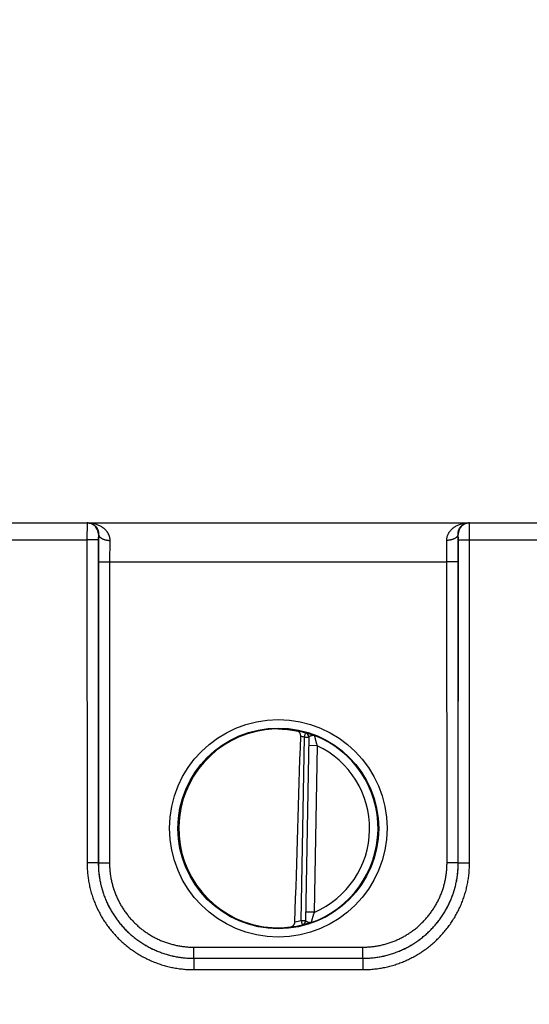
# Model space of a CAD drawing. Header units: inches. Extents: x 0 to 34, y 0 to 22.
# Tile 150 of 224: x 13.9 to 14.8, y 11.7 to 13.5. Entities that reach past the tile are written whole.
import ezdxf

# ---------------------------------------------------------------- set-up
doc = ezdxf.new("R2010")
doc.units = ezdxf.units.IN
doc.header["$LTSCALE"] = 1.87
doc.header["$MEASUREMENT"] = 0
doc.layers.get('0').update_dxf_attribs({"linetype": 'CONTINUOUS'})
doc.layers.add('DIMENSIONS', color=7, linetype='CONTINUOUS')
doc.styles.get("Standard").update_dxf_attribs({"font": 'txt', "width": 0.8})
doc.dimstyles.new('DIMSTYLE_1', dxfattribs={"dimtxt": 0.125, "dimasz": 0.18, "dimexe": 0.125, "dimexo": 0.0625, "dimgap": 0.03125, "dimtad": 0, "dimtih": 1, "dimtoh": 1, "dimdec": 3, "dimzin": 4, "dimdsep": 46, "dimtxsty": 'STANDARD', "dimblk": '_FILLED', "dimblk1": '_FILLED', "dimblk2": '_FILLED', "dimcen": 0.09, "dimadec": 0, "dimazin": 0, "dimtp": 0.01, "dimtm": 0.01, "dimtfac": 1, "dimtdec": 3, "dimtofl": 0, "dimtmove": 0, "dimatfit": 3, "dimldrblk": '_FILLED', "dimfxl": 1, "dimtolj": 1, "dimtzin": 4, "dimarcsym": 0})

# ---------------------------------------------------------------- blocks, each defined once
blk = doc.blocks.new('*D2')
at = {"layer": 'DIMENSIONS', "color": 2, "linetype": 'CONTINUOUS'}
blk.add_line((21.6467, 10.9372), (21.6467, 13.2512), dxfattribs=at)
at = {"layer": 'DIMENSIONS', "color": 2, "linetype": 'CONTINUOUS', "insert": (21.5842, 13.3137), "char_height": 0.125, "width": 1.525, "attachment_point": 1, "rotation": 90, "line_spacing_factor": 0.9}
blk.add_mtext('15.994{\\Ftxt.shx;\\W1.000000;\\H0.125000; }[406.25]', dxfattribs=at)
blk = doc.blocks.new('_FILLED')
at = {"color": 0, "linetype": 'BYBLOCK'}
blk.add_solid([(0, 0), (-1, 0.1736), (-1, -0.1736)], dxfattribs=at)

msp = doc.modelspace()

# ---------------------------------------------------------------- linework, layer by layer
at = {"color": 7, "linetype": 'CONTINUOUS'}
for p, q in [((8.2397, 12.5637), (21.6022, 12.5637)), ((14.0494, 12.5637), (14.0492, 12.5334)), ((14.7302, 12.5334), (14.73, 12.5637)), ((14.0694, 12.5437), (14.0692, 12.5336)), ((14.0697, 12.5437), (14.0694, 12.5437)), ((14.0697, 12.5437), (14.0694, 12.4945)), ((14.71, 12.5437), (14.7097, 12.5437)), ((14.7099, 12.4945), (14.7097, 12.5437)), ((14.7102, 12.5336), (14.71, 12.5437)), ((13.8002, 12.5334), (14.0492, 12.5334)), ((14.0692, 12.5336), (14.0492, 12.5334)), ((14.0492, 12.5334), (14.0493, 11.9581)), ((14.0692, 12.5336), (14.0693, 11.9583)), ((14.0897, 12.5326), (14.0894, 12.4943)), ((14.6899, 12.4943), (14.6897, 12.5326)), ((14.7101, 11.9583), (14.7102, 12.5336)), ((14.7102, 12.5336), (14.7302, 12.5334)), ((14.7301, 11.9581), (14.7302, 12.5334)), ((14.7302, 12.5334), (14.9792, 12.5334)), ((14.0694, 12.4945), (14.0694, 11.9583)), ((14.0694, 12.4945), (14.0894, 12.4943)), ((14.0894, 12.4943), (14.0894, 11.9582)), ((14.0894, 12.4943), (14.6899, 12.4943)), ((14.7099, 12.4945), (14.6899, 12.4943)), ((14.69, 11.9582), (14.6899, 12.4943)), ((14.71, 11.9583), (14.7099, 12.4945)), ((14.4361, 12.182), (14.4383, 12.1896)), ((14.4383, 12.1896), (14.4383, 12.19)), ((14.4304, 11.8558), (14.4361, 12.182)), ((14.4361, 12.182), (14.444, 12.1819)), ((14.444, 12.1823), (14.4383, 11.8553)), ((14.4588, 12.1668), (14.4438, 12.1671)), ((14.4588, 12.1668), (14.4536, 11.8702)), ((14.0693, 11.9582), (14.0493, 11.9581)), ((14.0693, 11.9583), (14.0694, 11.9583)), ((14.0694, 11.9583), (14.0894, 11.9582)), ((14.71, 11.9583), (14.69, 11.9582)), ((14.7101, 11.9583), (14.71, 11.9583)), ((14.7101, 11.9582), (14.7301, 11.9581)), ((14.4536, 11.8702), (14.4386, 11.8705)), ((14.4304, 11.8558), (14.4383, 11.8557)), ((14.4304, 11.8558), (14.4324, 11.8481)), ((14.4323, 11.8478), (14.4324, 11.8481)), ((14.2393, 11.7883), (14.2393, 11.8082)), ((14.2393, 11.8082), (14.54, 11.8082)), ((14.54, 11.7883), (14.54, 11.8082)), ((14.2393, 11.7883), (14.2393, 11.7681)), ((14.2393, 11.7883), (14.5401, 11.7883)), ((14.2393, 11.7883), (14.54, 11.7883)), ((14.5401, 11.7883), (14.5401, 11.7681)), ((14.2393, 11.7681), (14.5401, 11.7681))]:
    msp.add_line(p, q, dxfattribs=at)
for centre, radius in [((14.3897, 12.0198), 0.1937), ((14.3897, 12.0196), 0.1787)]:
    msp.add_circle(centre, radius, dxfattribs=at)
for centre, radius, start, end in [((14.0494, 12.5437), 0.02, 85.3114, 90), ((14.0494, 12.5437), 0.02, 359.9956, 85.3067), ((14.73, 12.5437), 0.02, 94.6933, 180.0044), ((14.73, 12.5437), 0.02, 90, 94.6886), ((14.3888, 12.0267), 0.1701, 89.6908, 97.6004), ((14.3897, 12.0197), 0.1768, 74.0306, 78.9352), ((14.4362, 12.1824), 0.00787, 359.0044, 74.0718), ((14.4361, 12.182), 0.00787, 359.0003, 74.039), ((-110.0894, 15.8997), 124.5744, 358.138661, 358.290676), ((14.3897, 12.0197), 0.1689, 74.0306, 76.3334), ((14.3897, 12.0197), 0.1776, 289.2043, 68.7983), ((14.3897, 12.0197), 0.1626, 293.1447, 64.8553), ((14.3897, 12.0197), 0.1689, 280.0967, 283.9685), ((14.4304, 11.8554), 0.00787, 283.9293, 358.9958), ((14.4305, 11.8558), 0.00787, 283.9611, 358.9997), ((14.3885, 12.0126), 0.1699, 260.3962, 270.3988), ((14.3886, 12.0086), 0.1659, 270.3796, 277.8481), ((14.3897, 12.0197), 0.1768, 277.0061, 283.9694)]:
    msp.add_arc(centre, radius, start, end, dxfattribs=at)
msp.add_ellipse((14.3897, 12.0197), major_axis=(0, 0.1771), ratio=1, start_param=0.132587, end_param=2.974099, dxfattribs=at)
for points, knots in [([(14.051, 12.5637), (14.0515, 12.5637), (14.0525, 12.5636), (14.0541, 12.5634), (14.0556, 12.5631), (14.0571, 12.5626), (14.0586, 12.562), (14.06, 12.5613), (14.0614, 12.5604), (14.0628, 12.5593), (14.0641, 12.5581), (14.0651, 12.557), (14.0659, 12.556), (14.0667, 12.5549), (14.0676, 12.5534), (14.0685, 12.5513), (14.0692, 12.549), (14.0696, 12.5469), (14.0697, 12.5451), (14.0697, 12.5442), (14.0697, 12.5437)], [0, 0, 0, 0, 0.050172, 0.100548, 0.151326, 0.202718, 0.254965, 0.3083, 0.363016, 0.419433, 0.477904, 0.538902, 0.570508, 0.602949, 0.670715, 0.743014, 0.820987, 0.906009, 0.951758, 1, 1, 1, 1]), ([(14.051, 12.5637), (14.0521, 12.5637), (14.0542, 12.5636), (14.0574, 12.5633), (14.0606, 12.5627), (14.0638, 12.562), (14.0669, 12.561), (14.0699, 12.5598), (14.0724, 12.5586), (14.0743, 12.5575), (14.0757, 12.5566), (14.0771, 12.5557), (14.0784, 12.5547), (14.0797, 12.5536), (14.081, 12.5524), (14.0822, 12.5512), (14.0833, 12.5499), (14.0844, 12.5485), (14.0852, 12.5473), (14.0859, 12.5463), (14.0865, 12.5453), (14.0872, 12.5439), (14.0878, 12.5425), (14.0883, 12.5413), (14.0887, 12.5401), (14.0891, 12.5386), (14.0895, 12.5366), (14.0897, 12.5346), (14.0897, 12.5333), (14.0897, 12.5326)], [0, 0, 0, 0, 0.058435, 0.116917, 0.175497, 0.234242, 0.293205, 0.352466, 0.412123, 0.442133, 0.472283, 0.502597, 0.533097, 0.5638, 0.59473, 0.625925, 0.657424, 0.689259, 0.721473, 0.73774, 0.754123, 0.787263, 0.820952, 0.838024, 0.855259, 0.890248, 0.925992, 0.962556, 1, 1, 1, 1]), ([(14.6897, 12.5326), (14.6896, 12.5333), (14.6897, 12.5346), (14.6899, 12.5366), (14.6903, 12.5386), (14.6907, 12.5401), (14.6911, 12.5413), (14.6915, 12.5425), (14.6922, 12.5439), (14.6929, 12.5453), (14.6935, 12.5463), (14.6941, 12.5473), (14.695, 12.5485), (14.696, 12.5499), (14.6972, 12.5512), (14.6984, 12.5524), (14.6997, 12.5536), (14.701, 12.5547), (14.7023, 12.5557), (14.7037, 12.5566), (14.7051, 12.5575), (14.707, 12.5586), (14.7094, 12.5598), (14.7125, 12.561), (14.7156, 12.562), (14.7187, 12.5627), (14.7219, 12.5633), (14.7251, 12.5636), (14.7273, 12.5637), (14.7284, 12.5637)], [0, 0, 0, 0, 0.037444, 0.074008, 0.109752, 0.144741, 0.161976, 0.179048, 0.212737, 0.245877, 0.26226, 0.278527, 0.310741, 0.342576, 0.374075, 0.40527, 0.4362, 0.466903, 0.497403, 0.527717, 0.557867, 0.587877, 0.647534, 0.706795, 0.765758, 0.824503, 0.883083, 0.941565, 1, 1, 1, 1]), ([(14.7097, 12.5437), (14.7096, 12.5442), (14.7097, 12.5451), (14.7098, 12.5469), (14.7102, 12.549), (14.7109, 12.5513), (14.7118, 12.5534), (14.7127, 12.5549), (14.7134, 12.556), (14.7142, 12.557), (14.7152, 12.5581), (14.7166, 12.5593), (14.7179, 12.5604), (14.7193, 12.5613), (14.7208, 12.562), (14.7223, 12.5626), (14.7238, 12.5631), (14.7253, 12.5634), (14.7268, 12.5636), (14.7278, 12.5637), (14.7284, 12.5637)], [0, 0, 0, 0, 0.048242, 0.093991, 0.179013, 0.256986, 0.329285, 0.397051, 0.429492, 0.461098, 0.522096, 0.580567, 0.636984, 0.6917, 0.745035, 0.797282, 0.848674, 0.899452, 0.949828, 1, 1, 1, 1]), ([(14.0697, 12.5437), (14.0697, 12.5435), (14.0697, 12.5431), (14.0698, 12.5426), (14.07, 12.5421), (14.0701, 12.5415), (14.0704, 12.541), (14.0707, 12.5403), (14.0713, 12.5394), (14.0722, 12.5384), (14.0732, 12.5375), (14.0744, 12.5366), (14.0757, 12.5358), (14.0771, 12.5351), (14.0787, 12.5345), (14.0804, 12.5339), (14.0821, 12.5334), (14.084, 12.5331), (14.0858, 12.5328), (14.0878, 12.5326), (14.0891, 12.5326), (14.0897, 12.5326)], [0, 0, 0, 0, 0.021814, 0.043792, 0.066043, 0.08867, 0.111769, 0.135424, 0.184659, 0.236863, 0.292317, 0.351143, 0.413326, 0.478737, 0.547151, 0.618266, 0.691714, 0.767081, 0.843909, 0.921716, 1, 1, 1, 1]), ([(14.7097, 12.5437), (14.7096, 12.5435), (14.7096, 12.5431), (14.7095, 12.5426), (14.7094, 12.5421), (14.7092, 12.5415), (14.709, 12.541), (14.7086, 12.5403), (14.7081, 12.5394), (14.7072, 12.5384), (14.7062, 12.5375), (14.705, 12.5366), (14.7037, 12.5358), (14.7022, 12.5351), (14.7007, 12.5345), (14.699, 12.5339), (14.6972, 12.5334), (14.6954, 12.5331), (14.6935, 12.5328), (14.6916, 12.5326), (14.6903, 12.5326), (14.6897, 12.5326)], [0, 0, 0, 0, 0.021814, 0.043791, 0.066042, 0.088669, 0.111768, 0.135423, 0.184657, 0.236861, 0.292315, 0.351141, 0.413325, 0.478736, 0.54715, 0.618265, 0.691713, 0.76708, 0.843909, 0.921716, 1, 1, 1, 1]), ([(14.3897, 12.1968), (14.3929, 12.1968), (14.399, 12.1966), (14.4079, 12.1958), (14.416, 12.1946), (14.4212, 12.1937), (14.4236, 12.1931)], [0, 0, 0, 0, 0.27866, 0.540855, 0.7825, 1, 1, 1, 1]), ([(14.4296, 12.1838), (14.4296, 12.1841), (14.4296, 12.1847), (14.4295, 12.1856), (14.4294, 12.1865), (14.4291, 12.1876), (14.4287, 12.1886), (14.4282, 12.1896), (14.4279, 12.1902), (14.4274, 12.1908), (14.427, 12.1913), (14.4265, 12.1918), (14.4259, 12.1922), (14.4254, 12.1925), (14.4248, 12.1928), (14.4242, 12.193), (14.4238, 12.1931), (14.4236, 12.1931)], [0, 0, 0, 0, 0.076379, 0.151897, 0.225862, 0.297782, 0.434296, 0.498823, 0.560908, 0.620725, 0.678511, 0.734553, 0.789167, 0.842687, 0.895449, 0.947783, 1, 1, 1, 1]), ([(14.4383, 12.19), (14.4383, 12.19), (14.4383, 12.19), (14.4383, 12.19), (14.4383, 12.19), (14.4383, 12.19), (14.4383, 12.19), (14.4384, 12.19), (14.4384, 12.19), (14.4384, 12.19), (14.4384, 12.19), (14.4385, 12.19), (14.4385, 12.19), (14.4386, 12.19), (14.4387, 12.1899), (14.4388, 12.1899), (14.4389, 12.1899), (14.439, 12.1899), (14.4392, 12.1898), (14.4395, 12.1898), (14.4398, 12.1897), (14.4403, 12.1896), (14.4409, 12.1894), (14.4418, 12.1892), (14.4428, 12.1889), (14.4439, 12.1886), (14.4451, 12.1882), (14.4464, 12.1878), (14.4477, 12.1874), (14.4492, 12.1869), (14.4504, 12.1865), (14.4515, 12.1861), (14.4521, 12.1859), (14.4527, 12.1857), (14.4532, 12.1855), (14.4536, 12.1853), (14.4539, 12.1852)], [0, 0, 0, 0, 0.000272, 0.000583, 0.000987, 0.00151, 0.002163, 0.002951, 0.003878, 0.004945, 0.007506, 0.010638, 0.014341, 0.018616, 0.02346, 0.028871, 0.034845, 0.041375, 0.056085, 0.072955, 0.091944, 0.113007, 0.161197, 0.217165, 0.280481, 0.350726, 0.427513, 0.510389, 0.598865, 0.692528, 0.790984, 0.841836, 0.893674, 0.919939, 0.946422, 1, 1, 1, 1]), ([(14.444, 12.1823), (14.444, 12.1823), (14.444, 12.1824), (14.4441, 12.1826), (14.4442, 12.1828), (14.4443, 12.183), (14.4444, 12.1831), (14.4446, 12.1833), (14.4448, 12.1835), (14.445, 12.1836), (14.4453, 12.1838), (14.4455, 12.1839), (14.4458, 12.1841), (14.4462, 12.1843), (14.4467, 12.1844), (14.4471, 12.1846), (14.4475, 12.1847), (14.4479, 12.1849), (14.4483, 12.185), (14.4486, 12.1851), (14.449, 12.1852), (14.4494, 12.1853), (14.4499, 12.1854), (14.4502, 12.1854), (14.4505, 12.1855), (14.4507, 12.1855), (14.4511, 12.1855), (14.4515, 12.1855), (14.4519, 12.1855), (14.4523, 12.1855), (14.4527, 12.1855), (14.453, 12.1854), (14.4533, 12.1854), (14.4535, 12.1853), (14.4537, 12.1853), (14.4538, 12.1852), (14.4539, 12.1852)], [0, 0, 0, 0, 0.016645, 0.033468, 0.050941, 0.069449, 0.089284, 0.110637, 0.133584, 0.15814, 0.184287, 0.211975, 0.241146, 0.27172, 0.336631, 0.370731, 0.40577, 0.441641, 0.478187, 0.515241, 0.552647, 0.590277, 0.62803, 0.665837, 0.684766, 0.70372, 0.741587, 0.779173, 0.816364, 0.853166, 0.889608, 0.92567, 0.943851, 0.962412, 0.981244, 1, 1, 1, 1]), ([(14.4539, 12.1852), (14.4539, 12.1852), (14.4539, 12.1851), (14.454, 12.1849), (14.454, 12.1847), (14.4541, 12.1845), (14.4541, 12.1841), (14.4542, 12.1838), (14.4543, 12.1834), (14.4544, 12.183), (14.4545, 12.1825), (14.4547, 12.182), (14.4548, 12.1814), (14.4549, 12.1809), (14.4551, 12.1803), (14.4552, 12.1796), (14.4555, 12.1788), (14.4558, 12.1776), (14.4561, 12.1762), (14.4565, 12.1749), (14.4567, 12.1739), (14.4569, 12.1732), (14.4572, 12.1724), (14.4574, 12.1713), (14.4578, 12.17), (14.4583, 12.1684), (14.4586, 12.1674), (14.4588, 12.1668)], [0, 0, 0, 0, 0.007697, 0.015875, 0.026868, 0.04059, 0.056935, 0.075796, 0.097055, 0.120569, 0.146194, 0.173802, 0.203254, 0.234402, 0.267104, 0.301233, 0.336667, 0.41096, 0.489069, 0.570213, 0.6117, 0.65369, 0.696111, 0.738897, 0.825312, 0.912478, 1, 1, 1, 1]), ([(14.0693, 11.9583), (14.0693, 11.9569), (14.0693, 11.9541), (14.0695, 11.9499), (14.0697, 11.9457), (14.0702, 11.9402), (14.0711, 11.9333), (14.0725, 11.9251), (14.0743, 11.9169), (14.0765, 11.9089), (14.0792, 11.901), (14.0822, 11.8932), (14.0855, 11.8855), (14.0893, 11.8781), (14.0934, 11.8708), (14.0979, 11.8638), (14.1027, 11.857), (14.1078, 11.8504), (14.1133, 11.8441), (14.119, 11.838), (14.1251, 11.8323), (14.1314, 11.8268), (14.138, 11.8217), (14.1448, 11.8169), (14.1519, 11.8124), (14.1591, 11.8083), (14.1666, 11.8045), (14.1742, 11.8012), (14.182, 11.7982), (14.1899, 11.7955), (14.198, 11.7933), (14.2061, 11.7915), (14.2143, 11.7901), (14.2212, 11.7892), (14.2268, 11.7887), (14.2309, 11.7885), (14.2351, 11.7883), (14.2379, 11.7883), (14.2393, 11.7883)], [0, 0, 0, 0, 0.015626, 0.031252, 0.046878, 0.062504, 0.093753, 0.125002, 0.156252, 0.187501, 0.21875, 0.25, 0.281249, 0.312499, 0.343748, 0.374997, 0.406247, 0.437496, 0.468746, 0.499996, 0.531245, 0.562495, 0.593745, 0.624994, 0.656244, 0.687494, 0.718744, 0.749994, 0.781244, 0.812494, 0.843744, 0.874994, 0.906245, 0.937495, 0.953121, 0.968747, 0.984374, 1, 1, 1, 1]), ([(14.0694, 11.9583), (14.0694, 11.9556), (14.0695, 11.95), (14.0701, 11.9417), (14.0711, 11.9334), (14.0726, 11.9252), (14.0744, 11.917), (14.0766, 11.909), (14.0792, 11.901), (14.0822, 11.8933), (14.0856, 11.8856), (14.0894, 11.8782), (14.0935, 11.8709), (14.0979, 11.8639), (14.1027, 11.857), (14.1079, 11.8504), (14.1133, 11.8441), (14.1191, 11.8381), (14.1251, 11.8323), (14.1314, 11.8269), (14.138, 11.8217), (14.1448, 11.8169), (14.1519, 11.8125), (14.1592, 11.8083), (14.1666, 11.8046), (14.1742, 11.8012), (14.182, 11.7982), (14.19, 11.7956), (14.198, 11.7934), (14.2061, 11.7915), (14.2144, 11.7901), (14.2226, 11.7891), (14.231, 11.7885), (14.2365, 11.7883), (14.2393, 11.7883)], [0, 0, 0, 0, 0.03125, 0.0625, 0.09375, 0.124999, 0.156249, 0.187499, 0.218749, 0.249999, 0.281249, 0.312499, 0.343748, 0.374998, 0.406248, 0.437498, 0.468748, 0.499998, 0.531248, 0.562498, 0.593748, 0.624998, 0.656248, 0.687498, 0.718748, 0.749998, 0.781248, 0.812498, 0.843749, 0.874999, 0.906249, 0.937499, 0.96875, 1, 1, 1, 1]), ([(14.0894, 11.9582), (14.0894, 11.9569), (14.0894, 11.9545), (14.0896, 11.9496), (14.09, 11.9435), (14.0909, 11.9361), (14.0922, 11.9289), (14.0938, 11.9217), (14.0958, 11.9146), (14.0981, 11.9076), (14.1007, 11.9007), (14.1037, 11.894), (14.107, 11.8874), (14.1106, 11.881), (14.1146, 11.8748), (14.1188, 11.8688), (14.1233, 11.863), (14.1281, 11.8574), (14.1332, 11.8521), (14.1386, 11.847), (14.1441, 11.8422), (14.1499, 11.8376), (14.156, 11.8334), (14.1622, 11.8294), (14.1686, 11.8258), (14.1752, 11.8225), (14.1819, 11.8195), (14.1888, 11.8169), (14.1958, 11.8146), (14.2029, 11.8126), (14.21, 11.811), (14.2173, 11.8097), (14.2234, 11.809), (14.2283, 11.8085), (14.232, 11.8083), (14.2356, 11.8082), (14.2381, 11.8082), (14.2393, 11.8082)], [0, 0, 0, 0, 0.015626, 0.031252, 0.062501, 0.09375, 0.124999, 0.156248, 0.187498, 0.218747, 0.249996, 0.281246, 0.312495, 0.343745, 0.374994, 0.406244, 0.437493, 0.468743, 0.499993, 0.531243, 0.562492, 0.593742, 0.624992, 0.656242, 0.687492, 0.718743, 0.749993, 0.781243, 0.812493, 0.843744, 0.874994, 0.906244, 0.937495, 0.953121, 0.968747, 0.984374, 1, 1, 1, 1]), ([(14.54, 11.7883), (14.5428, 11.7883), (14.5484, 11.7885), (14.5567, 11.7891), (14.565, 11.7901), (14.5732, 11.7915), (14.5814, 11.7934), (14.5894, 11.7956), (14.5973, 11.7982), (14.6051, 11.8012), (14.6128, 11.8046), (14.6202, 11.8083), (14.6275, 11.8125), (14.6345, 11.8169), (14.6413, 11.8217), (14.6479, 11.8269), (14.6542, 11.8323), (14.6603, 11.8381), (14.666, 11.8441), (14.6715, 11.8504), (14.6766, 11.857), (14.6814, 11.8639), (14.6859, 11.8709), (14.69, 11.8782), (14.6938, 11.8856), (14.6971, 11.8933), (14.7001, 11.901), (14.7028, 11.909), (14.705, 11.917), (14.7068, 11.9252), (14.7082, 11.9334), (14.7092, 11.9417), (14.7099, 11.95), (14.71, 11.9556), (14.71, 11.9583)], [0, 0, 0, 0, 0.03125, 0.062501, 0.093751, 0.125001, 0.156251, 0.187502, 0.218752, 0.250002, 0.281252, 0.312502, 0.343752, 0.375002, 0.406252, 0.437502, 0.468752, 0.500002, 0.531252, 0.562502, 0.593752, 0.625002, 0.656252, 0.687501, 0.718751, 0.750001, 0.781251, 0.812501, 0.843751, 0.875001, 0.90625, 0.9375, 0.96875, 1, 1, 1, 1]), ([(14.54, 11.8082), (14.5413, 11.8082), (14.5437, 11.8082), (14.5486, 11.8084), (14.5548, 11.8088), (14.5621, 11.8097), (14.5693, 11.811), (14.5765, 11.8126), (14.5836, 11.8146), (14.5906, 11.8169), (14.5975, 11.8195), (14.6042, 11.8225), (14.6108, 11.8258), (14.6172, 11.8294), (14.6234, 11.8334), (14.6294, 11.8376), (14.6352, 11.8422), (14.6408, 11.847), (14.6461, 11.8521), (14.6512, 11.8574), (14.656, 11.863), (14.6606, 11.8688), (14.6648, 11.8748), (14.6687, 11.881), (14.6724, 11.8874), (14.6757, 11.894), (14.6787, 11.9007), (14.6813, 11.9076), (14.6836, 11.9146), (14.6856, 11.9217), (14.6872, 11.9289), (14.6884, 11.9361), (14.6892, 11.9422), (14.6896, 11.9471), (14.6898, 11.9508), (14.69, 11.9545), (14.69, 11.9569), (14.69, 11.9582)], [0, 0, 0, 0, 0.015626, 0.031253, 0.062503, 0.093753, 0.125004, 0.156254, 0.187504, 0.218755, 0.250005, 0.281255, 0.312505, 0.343755, 0.375005, 0.406255, 0.437505, 0.468755, 0.500005, 0.531255, 0.562504, 0.593754, 0.625004, 0.656253, 0.687503, 0.718752, 0.750001, 0.781251, 0.8125, 0.843749, 0.874998, 0.906248, 0.937497, 0.953123, 0.968748, 0.984374, 1, 1, 1, 1]), ([(14.5401, 11.7883), (14.5415, 11.7883), (14.5442, 11.7883), (14.5484, 11.7885), (14.5526, 11.7887), (14.5581, 11.7892), (14.565, 11.7901), (14.5733, 11.7915), (14.5814, 11.7933), (14.5894, 11.7955), (14.5974, 11.7982), (14.6052, 11.8012), (14.6128, 11.8045), (14.6202, 11.8083), (14.6275, 11.8124), (14.6346, 11.8169), (14.6414, 11.8217), (14.648, 11.8268), (14.6543, 11.8323), (14.6603, 11.838), (14.6661, 11.8441), (14.6715, 11.8504), (14.6767, 11.857), (14.6815, 11.8638), (14.6859, 11.8708), (14.6901, 11.8781), (14.6938, 11.8855), (14.6972, 11.8932), (14.7002, 11.901), (14.7028, 11.9089), (14.7051, 11.9169), (14.7069, 11.9251), (14.7083, 11.9333), (14.7092, 11.9402), (14.7096, 11.9457), (14.7099, 11.9499), (14.71, 11.9541), (14.7101, 11.9569), (14.7101, 11.9583)], [0, 0, 0, 0, 0.015626, 0.031253, 0.046879, 0.062505, 0.093755, 0.125006, 0.156256, 0.187506, 0.218756, 0.250006, 0.281256, 0.312506, 0.343756, 0.375006, 0.406255, 0.437505, 0.468755, 0.500004, 0.531254, 0.562504, 0.593753, 0.625003, 0.656252, 0.687501, 0.718751, 0.75, 0.78125, 0.812499, 0.843748, 0.874998, 0.906247, 0.937496, 0.953122, 0.968748, 0.984374, 1, 1, 1, 1]), ([(14.0493, 11.9581), (14.0493, 11.9565), (14.0493, 11.9534), (14.0496, 11.9472), (14.0501, 11.9394), (14.0513, 11.9302), (14.0529, 11.921), (14.0549, 11.9119), (14.0574, 11.9029), (14.0603, 11.8941), (14.0637, 11.8853), (14.0675, 11.8768), (14.0717, 11.8685), (14.0763, 11.8604), (14.0812, 11.8525), (14.0866, 11.8449), (14.0924, 11.8375), (14.0985, 11.8305), (14.1049, 11.8237), (14.1116, 11.8173), (14.1187, 11.8112), (14.1261, 11.8054), (14.1337, 11.8001), (14.1416, 11.7951), (14.1497, 11.7905), (14.158, 11.7863), (14.1666, 11.7825), (14.1753, 11.7792), (14.1841, 11.7762), (14.1931, 11.7737), (14.2022, 11.7717), (14.2114, 11.7701), (14.2207, 11.769), (14.2284, 11.7684), (14.2346, 11.7682), (14.2377, 11.7681), (14.2393, 11.7681)], [0, 0, 0, 0, 0.015626, 0.031252, 0.062501, 0.09375, 0.124999, 0.156249, 0.187498, 0.218747, 0.249997, 0.281246, 0.312496, 0.343745, 0.374995, 0.406245, 0.437494, 0.468744, 0.499994, 0.531244, 0.562494, 0.593744, 0.624994, 0.656244, 0.687494, 0.718744, 0.749995, 0.781245, 0.812495, 0.843746, 0.874996, 0.906246, 0.937497, 0.968747, 0.984374, 1, 1, 1, 1]), ([(14.5401, 11.7681), (14.5416, 11.7681), (14.5447, 11.7682), (14.551, 11.7684), (14.5587, 11.769), (14.568, 11.7701), (14.5772, 11.7717), (14.5863, 11.7737), (14.5952, 11.7762), (14.6041, 11.7792), (14.6128, 11.7825), (14.6213, 11.7863), (14.6297, 11.7905), (14.6378, 11.7951), (14.6457, 11.8001), (14.6533, 11.8054), (14.6607, 11.8112), (14.6677, 11.8173), (14.6745, 11.8237), (14.6809, 11.8305), (14.687, 11.8375), (14.6927, 11.8449), (14.6981, 11.8525), (14.7031, 11.8604), (14.7077, 11.8685), (14.7119, 11.8768), (14.7157, 11.8853), (14.719, 11.8941), (14.722, 11.9029), (14.7245, 11.9119), (14.7265, 11.921), (14.7281, 11.9302), (14.7292, 11.9394), (14.7298, 11.9472), (14.73, 11.9534), (14.7301, 11.9565), (14.7301, 11.9581)], [0, 0, 0, 0, 0.015626, 0.031253, 0.062503, 0.093754, 0.125004, 0.156254, 0.187505, 0.218755, 0.250005, 0.281256, 0.312506, 0.343756, 0.375006, 0.406256, 0.437506, 0.468756, 0.500006, 0.531256, 0.562506, 0.593755, 0.625005, 0.656255, 0.687504, 0.718754, 0.750003, 0.781253, 0.812502, 0.843751, 0.875001, 0.90625, 0.937499, 0.968748, 0.984374, 1, 1, 1, 1]), ([(14.4112, 11.8442), (14.4115, 11.8443), (14.412, 11.8444), (14.4127, 11.8445), (14.4134, 11.8448), (14.4141, 11.8451), (14.4148, 11.8454), (14.4154, 11.8459), (14.416, 11.8463), (14.4166, 11.8469), (14.4171, 11.8475), (14.4176, 11.8482), (14.4181, 11.8489), (14.4185, 11.8497), (14.4188, 11.8506), (14.4191, 11.8518), (14.4193, 11.8528), (14.4193, 11.8534)], [0, 0, 0, 0, 0.056055, 0.111975, 0.16794, 0.224157, 0.280858, 0.338294, 0.396735, 0.456457, 0.517729, 0.580799, 0.645866, 0.713052, 0.782359, 0.85362, 1, 1, 1, 1]), ([(14.4481, 11.852), (14.448, 11.8519), (14.4478, 11.8519), (14.4475, 11.8518), (14.4472, 11.8518), (14.4469, 11.8518), (14.4465, 11.8517), (14.4461, 11.8517), (14.4457, 11.8517), (14.4453, 11.8518), (14.4449, 11.8518), (14.4444, 11.8519), (14.444, 11.852), (14.4436, 11.8521), (14.4432, 11.8522), (14.4428, 11.8523), (14.4424, 11.8524), (14.4421, 11.8526), (14.4416, 11.8527), (14.4411, 11.8529), (14.4407, 11.8531), (14.4403, 11.8533), (14.44, 11.8534), (14.4398, 11.8536), (14.4395, 11.8537), (14.4393, 11.8539), (14.4391, 11.8541), (14.4389, 11.8542), (14.4387, 11.8544), (14.4386, 11.8546), (14.4384, 11.8547), (14.4384, 11.8549), (14.4383, 11.8551), (14.4383, 11.8552), (14.4383, 11.8553)], [0, 0, 0, 0, 0.0369, 0.055409, 0.0738, 0.110453, 0.147176, 0.184068, 0.221202, 0.258593, 0.296208, 0.334008, 0.371879, 0.409696, 0.447396, 0.484839, 0.521867, 0.558373, 0.594217, 0.663352, 0.696404, 0.72827, 0.758839, 0.78802, 0.815719, 0.841863, 0.866412, 0.889351, 0.910701, 0.930541, 0.949068, 0.966547, 0.983357, 1, 1, 1, 1]), ([(14.4536, 11.8702), (14.4534, 11.8697), (14.453, 11.8686), (14.4525, 11.867), (14.4521, 11.8657), (14.4518, 11.8647), (14.4515, 11.8639), (14.4513, 11.8632), (14.451, 11.8622), (14.4506, 11.861), (14.4502, 11.8595), (14.4499, 11.8584), (14.4496, 11.8575), (14.4494, 11.8569), (14.4493, 11.8563), (14.4491, 11.8557), (14.449, 11.8552), (14.4488, 11.8547), (14.4487, 11.8542), (14.4486, 11.8538), (14.4485, 11.8534), (14.4484, 11.853), (14.4483, 11.8527), (14.4482, 11.8525), (14.4482, 11.8523), (14.4481, 11.8522), (14.4481, 11.8521), (14.4481, 11.8521), (14.4481, 11.852), (14.4481, 11.852), (14.4481, 11.852), (14.4481, 11.852)], [0, 0, 0, 0, 0.08754, 0.174724, 0.261156, 0.30395, 0.346379, 0.388377, 0.429871, 0.511028, 0.589148, 0.66345, 0.698887, 0.733017, 0.76572, 0.796868, 0.826318, 0.853922, 0.879542, 0.903049, 0.9243, 0.943152, 0.959485, 0.973194, 0.984172, 0.988608, 0.992333, 0.995339, 0.997621, 0.999175, 1, 1, 1, 1]), ([(14.4481, 11.852), (14.4478, 11.8519), (14.4473, 11.8517), (14.4464, 11.8514), (14.4456, 11.8512), (14.4446, 11.8509), (14.4433, 11.8505), (14.4419, 11.85), (14.4405, 11.8496), (14.4392, 11.8493), (14.438, 11.849), (14.4369, 11.8487), (14.4359, 11.8484), (14.435, 11.8482), (14.4343, 11.8481), (14.4338, 11.848), (14.4335, 11.8479), (14.4333, 11.8479), (14.433, 11.8479), (14.4329, 11.8478), (14.4328, 11.8478), (14.4327, 11.8478), (14.4326, 11.8478), (14.4326, 11.8478), (14.4325, 11.8478), (14.4325, 11.8478), (14.4324, 11.8478), (14.4324, 11.8478), (14.4324, 11.8478), (14.4324, 11.8478), (14.4324, 11.8478), (14.4324, 11.8478), (14.4323, 11.8478), (14.4323, 11.8478), (14.4323, 11.8478), (14.4323, 11.8478)], [0, 0, 0, 0, 0.053568, 0.106319, 0.158155, 0.208993, 0.307433, 0.401124, 0.489618, 0.572466, 0.649233, 0.719489, 0.782812, 0.838776, 0.886988, 0.908063, 0.927056, 0.943925, 0.958628, 0.965154, 0.971122, 0.97653, 0.981373, 0.985651, 0.989359, 0.992496, 0.995061, 0.99613, 0.997057, 0.997845, 0.998496, 0.999017, 0.999419, 0.999728, 1, 1, 1, 1]), ([(14.2393, 11.7883), (14.2393, 11.7883), (14.2393, 11.7883), (14.2393, 11.7883), (14.2393, 11.7883), (14.2393, 11.7883), (14.2393, 11.7883), (14.2393, 11.7883), (14.2393, 11.7883), (14.2393, 11.7883)], [0, 0, 0, 0, 0.116811, 0.221507, 0.332734, 0.461992, 0.600916, 0.737253, 1, 1, 1, 1]), ([(14.5401, 11.7883), (14.5401, 11.7883), (14.5401, 11.7883), (14.5401, 11.7883), (14.5401, 11.7883), (14.5401, 11.7883), (14.5401, 11.7883), (14.5401, 11.7883), (14.54, 11.7883), (14.54, 11.7883)], [0, 0, 0, 0, 0.116528, 0.220707, 0.331515, 0.460872, 0.600231, 0.736911, 1, 1, 1, 1])]:
    msp.add_open_spline(points, degree=3, knots=knots, dxfattribs=at)

# ---------------------------------------------------------------- dimensions: what is measured, and where the dimension line sits
at = {"layer": 'DIMENSIONS', "color": 2, "linetype": 'CONTINUOUS'}
dim = msp.add_ordinate_dim(feature_location=(21.6467, 10.9372), offset=(0, 2.314), dtype=1, origin=(5.6528, 10.8747), dimstyle='DIMSTYLE_1', dxfattribs=at)
dim.commit()
dim.dimension.update_dxf_attribs({"geometry": '*D2', "text_midpoint": (21.6467, 14.0762)})

doc.saveas('drawing.dxf')
